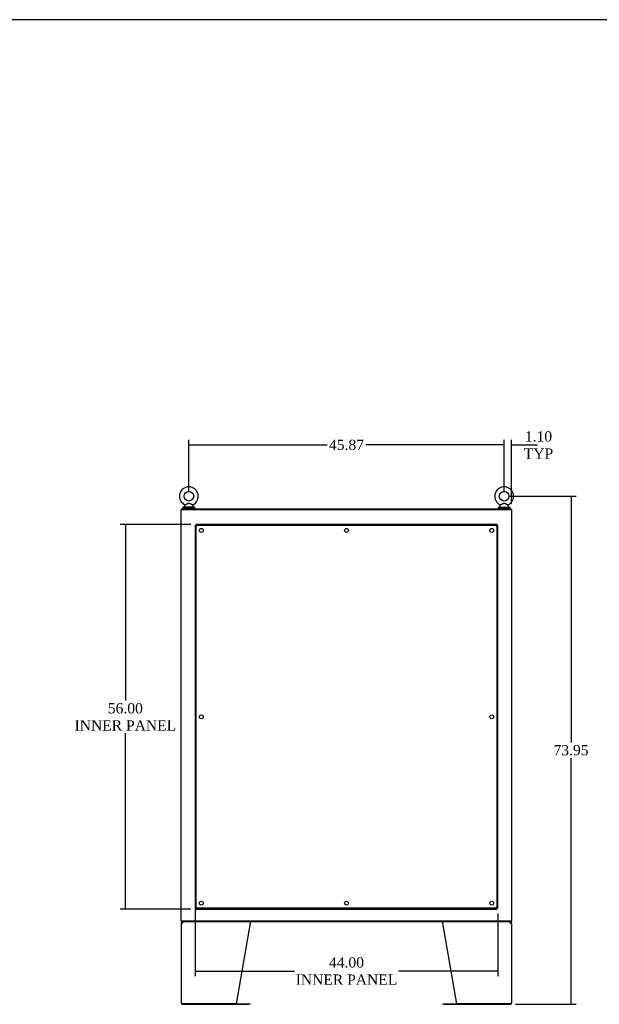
# Model space of a CAD drawing. Header units: inches. Extents: x 27 to 385, y 15 to 256.
# Tile 23 of 28: x 229 to 314, y 112 to 256. Entities that reach past the tile are written whole.
import ezdxf
from ezdxf.lldxf.tags import DXFTag

# ---------------------------------------------------------------- set-up
doc = ezdxf.new("R2010")
doc.units = ezdxf.units.IN
doc.header["$MEASUREMENT"] = 0
for name, color, linetype in [('COM43132', 7, 'Continuous'), ('COM54928-7', 7, 'Continuous'), ('COM70108-5', 7, 'Continuous'), ('COM71155-15', 7, 'Continuous'), ('COM71156-5', 7, 'Continuous'), ('Default', 7, 'Continuous'), ('SCS00680', 7, 'Continuous'), ('WAF25362', 7, 'Continuous'), ('WAM254785', 7, 'Continuous')]:
    doc.layers.add(name, color=color, linetype=linetype)
doc.styles.add('SEACAD_Times_New_Roman', font='times.ttf')
tags = doc.linetypes.add('HIDDEN2', pattern=[0.1875, 0.125, -0.0625]).pattern_tags.tags
tags[6:7] = [DXFTag(74, 4), DXFTag(75, 0), DXFTag(340, '0'), DXFTag(46, 0.0), DXFTag(50, 0.0), DXFTag(44, 0.0), DXFTag(45, 0.0)]
tags[4:5] = [DXFTag(74, 4), DXFTag(75, 0), DXFTag(340, '0'), DXFTag(46, 0.0), DXFTag(50, 0.0), DXFTag(44, 0.0), DXFTag(45, 0.0)]
doc.dimstyles.new('HAMMOND_(STH_-_300x200)', dxfattribs={"dimtxt": 1.5, "dimasz": 1.875, "dimexe": 0.75, "dimexo": 0.75, "dimgap": 0.375, "dimtad": 0, "dimtih": 1, "dimtoh": 1, "dimzin": 0, "dimdsep": 46, "dimtxsty": 'SEACAD_Times_New_Roman', "dimblk1": '_SE_FILLED', "dimblk2": '_SE_FILLED', "dimsah": 1, "dimcen": 0.75, "dimadec": 0, "dimazin": 0, "dimtfac": 0.8, "dimtofl": 0, "dimtmove": 0, "dimatfit": 3, "dimfxl": 0, "dimtolj": 1, "dimtzin": 0, "dimarcsym": 0})

# ---------------------------------------------------------------- blocks, each defined once
blk = doc.blocks.new('SE4')
at = {"layer": 'COM43132', "color": 7, "linetype": 'HIDDEN2'}
for p, q in [((228.63, 165.29), (228.63, 109.54)), ((228.63, 165.29), (228.76, 165.29)), ((272.51, 165.41), (228.76, 165.41)), ((228.76, 165.41), (228.76, 165.29)), ((228.76, 109.54), (228.76, 165.29)), ((228.76, 165.29), (272.51, 165.29)), ((228.76, 165.29), (228.88, 165.16)), ((228.76, 165.29), (228.76, 165.29)), ((228.88, 165.16), (228.76, 165.29)), ((228.76, 165.29), (228.76, 165.29)), ((228.88, 165.16), (228.88, 165.16)), ((228.88, 165.16), (228.88, 165.16)), ((272.38, 165.16), (272.51, 165.29)), ((272.39, 165.16), (272.38, 165.16)), ((272.38, 165.16), (272.38, 165.16)), ((272.51, 165.29), (272.39, 165.16)), ((272.51, 165.41), (272.51, 165.29)), ((272.51, 165.29), (272.51, 109.54)), ((272.63, 165.29), (272.51, 165.29)), ((272.51, 165.29), (272.51, 165.29)), ((272.51, 165.29), (272.51, 165.29)), ((272.63, 109.54), (272.63, 165.29)), ((228.63, 109.54), (228.76, 109.54)), ((228.88, 109.66), (228.76, 109.54)), ((228.76, 109.54), (228.88, 109.66)), ((272.51, 109.54), (228.76, 109.54)), ((228.76, 109.41), (228.76, 109.54)), ((228.76, 109.54), (228.76, 109.54)), ((228.76, 109.54), (228.76, 109.54)), ((228.76, 109.41), (272.51, 109.41)), ((228.88, 109.66), (228.88, 109.66)), ((228.88, 109.66), (228.88, 109.66)), ((272.38, 109.66), (272.38, 109.66)), ((272.39, 109.66), (272.38, 109.66)), ((272.51, 109.54), (272.38, 109.66)), ((272.39, 109.66), (272.51, 109.54)), ((272.63, 109.54), (272.51, 109.54)), ((272.51, 109.41), (272.51, 109.54)), ((272.51, 109.54), (272.51, 109.54)), ((272.51, 109.54), (272.51, 109.54))]:
    blk.add_line(p, q, dxfattribs=at)
for centre in [(229.51, 164.54), (250.63, 164.54), (271.76, 164.54), (229.51, 137.41), (271.76, 137.41), (229.51, 110.29), (250.63, 110.29), (271.76, 110.29)]:
    blk.add_circle(centre, 0.281, dxfattribs=at)
for centre, start, end in [((229.61, 166.37), 230.1608, 238.91), ((227.68, 164.44), 31.09, 39.8392), ((273.59, 164.44), 140.1608, 148.91), ((271.66, 166.37), 301.09, 309.8392), ((229.61, 108.46), 121.09, 129.8392), ((227.68, 110.39), 320.1608, 328.91), ((271.66, 108.46), 50.1608, 58.91), ((273.59, 110.39), 211.09, 219.8392)]:
    blk.add_arc(centre, 1.41, start, end, dxfattribs=at)
at = {"layer": 'COM54928-7', "color": 7, "linetype": 'Continuous'}
for p, q in [((226.72, 107.45), (226.66, 107.51)), ((226.79, 107.47), (226.79, 107.57)), ((226.79, 107.38), (226.79, 107.51)), ((236.6, 107.51), (236.6, 107.38)), ((264.66, 107.38), (264.66, 107.51)), ((274.47, 107.47), (274.47, 107.57)), ((274.47, 107.51), (274.47, 107.38)), ((274.54, 107.45), (274.61, 107.51)), ((226.6, 107.38), (226.6, 95.76)), ((226.6, 107.38), (226.79, 107.38)), ((226.79, 107.38), (226.79, 107.38)), ((236.6, 107.38), (234.59, 95.66)), ((266.67, 95.66), (264.66, 107.38)), ((274.47, 107.38), (274.66, 107.38)), ((274.47, 107.38), (274.47, 107.38)), ((274.66, 107.38), (274.66, 95.76)), ((226.79, 95.66), (226.63, 95.66)), ((226.63, 95.66), (226.79, 95.66)), ((234.59, 95.66), (226.79, 95.66)), ((226.79, 95.66), (236.38, 95.66)), ((226.79, 95.57), (236.38, 95.57)), ((236.38, 95.66), (236.6, 95.66)), ((236.6, 95.57), (236.38, 95.57)), ((236.6, 95.66), (236.6, 95.57)), ((264.66, 95.57), (264.66, 95.66)), ((264.66, 95.66), (264.88, 95.66)), ((264.88, 95.57), (264.66, 95.57)), ((264.88, 95.66), (274.47, 95.66)), ((264.88, 95.57), (274.47, 95.57)), ((274.47, 95.66), (266.67, 95.66)), ((274.47, 95.66), (274.64, 95.66)), ((274.64, 95.66), (274.47, 95.66))]:
    blk.add_line(p, q, dxfattribs=at)
for centre, radius, start, end in [((226.79, 107.38), 0.19, 135, 180), ((226.79, 107.38), 0.19, 90, 135), ((274.47, 107.38), 0.19, 45, 90), ((274.47, 107.38), 0.19, 0, 45), ((226.79, 107.38), 0.095, 135, 180), ((226.79, 107.38), 0.095, 90, 135), ((274.47, 107.38), 0.095, 45, 90), ((274.47, 107.38), 0.095, 0, 45), ((226.79, 95.76), 0.19, 180, 210), ((226.79, 95.76), 0.19, 210, 270), ((274.47, 95.76), 0.19, 270, 330), ((274.47, 95.76), 0.19, 330, 0)]:
    blk.add_arc(centre, radius, start, end, dxfattribs=at)
for centre, major_axis, start_param, end_param in [((226.79, 95.76), (0.19, 0), 3.141593, 3.665191), ((274.47, 95.76), (-0.19, 0), 2.617994, 3.141593)]:
    blk.add_ellipse(centre, major_axis=major_axis, ratio=0.999171, start_param=start_param, end_param=end_param, dxfattribs=at)
for points in [[(226.79, 107.51), (226.8, 107.53), (226.82, 107.54), (226.84, 107.56), (226.85, 107.57), (226.87, 107.57)], [(236.59, 107.57), (236.59, 107.57), (236.59, 107.56), (236.6, 107.54), (236.6, 107.53), (236.6, 107.51)], [(264.66, 107.51), (264.67, 107.53), (264.67, 107.54), (264.67, 107.56), (264.68, 107.57), (264.68, 107.57)], [(274.4, 107.57), (274.41, 107.57), (274.42, 107.56), (274.45, 107.54), (274.46, 107.53), (274.47, 107.51)]]:
    blk.add_open_spline(points, degree=3, knots=[0, 0, 0, 0, 0.5, 0.5, 1, 1, 1, 1], dxfattribs=at)
at = {"layer": 'COM70108-5', "color": 7, "linetype": 'Continuous'}
for p, q in [((226.7, 167.69), (274.57, 167.69)), ((226.7, 167.6), (226.7, 167.69)), ((274.57, 167.6), (274.57, 167.69))]:
    blk.add_line(p, q, dxfattribs=at)
at = {"layer": 'COM71155-15', "color": 7, "linetype": 'Continuous'}
for p, q in [((226.6, 167.6), (226.79, 167.6)), ((226.6, 107.66), (226.6, 167.6)), ((226.79, 167.6), (274.47, 167.6)), ((274.47, 167.6), (274.66, 167.6)), ((274.66, 167.6), (274.66, 107.66)), ((226.79, 107.66), (226.6, 107.66)), ((274.47, 107.66), (226.79, 107.66)), ((274.66, 107.66), (274.47, 107.66))]:
    blk.add_line(p, q, dxfattribs=at)
at = {"layer": 'COM71156-5', "color": 7, "linetype": 'Continuous'}
for p, q in [((226.7, 107.66), (226.7, 107.57)), ((274.57, 107.57), (226.7, 107.57)), ((274.57, 107.66), (274.57, 107.57))]:
    blk.add_line(p, q, dxfattribs=at)
at = {"layer": 'SCS00680', "color": 7, "linetype": 'Continuous'}
for p, q in [((227.07, 168.11), (227.07, 167.99)), ((227.15, 168.22), (227.09, 168.15)), ((228.31, 168.15), (228.24, 168.22)), ((228.32, 167.99), (228.32, 168.11)), ((272.94, 168.11), (272.94, 167.99)), ((273.02, 168.22), (272.96, 168.15)), ((274.18, 168.15), (274.12, 168.22)), ((274.19, 167.99), (274.19, 168.11))]:
    blk.add_line(p, q, dxfattribs=at)
for centre in [(227.7, 169.52), (273.57, 169.52)]:
    blk.add_circle(centre, 0.704, dxfattribs=at)
for centre, radius, start, end in [((227.7, 169.52), 1.37, 90, 245.9729), ((227.7, 169.52), 1.37, 293.9968, 90), ((273.57, 169.52), 1.37, 90, 245.9729), ((273.57, 169.52), 1.37, 293.9968, 90), ((227.13, 168.11), 0.06, 140.3214, 180), ((227.13, 167.99), 0.06, 180, 270), ((228.27, 168.24), 0.03, 118.4473, 242.1084), ((228.26, 167.99), 0.06, 270, 0), ((228.26, 168.11), 0.06, 0, 39.6786), ((273, 168.11), 0.06, 140.3214, 180), ((273, 167.99), 0.06, 180, 270), ((274.14, 168.24), 0.03, 118.4473, 242.1084), ((274.13, 167.99), 0.06, 270, 0), ((274.13, 168.11), 0.06, 0, 39.6786)]:
    blk.add_arc(centre, radius, start, end, dxfattribs=at)
for points, knots in [([(227.14, 168.27), (227.14, 168.27), (227.14, 168.27), (227.14, 168.27), (227.17, 168.28), (227.24, 168.32), (227.29, 168.35), (227.4, 168.4), (227.46, 168.43), (227.58, 168.47), (227.64, 168.49), (227.74, 168.49), (227.77, 168.49), (227.83, 168.47), (227.86, 168.46), (227.95, 168.42), (228.01, 168.39), (228.11, 168.34), (228.16, 168.31), (228.24, 168.28), (228.26, 168.27), (228.25, 168.27), (228.25, 168.27), (228.25, 168.27)], [0.4346058, 0.4346058, 0.4346058, 0.4346058, 0.4375, 0.4375, 0.5, 0.5, 0.5625, 0.5625, 0.625, 0.625, 0.6875, 0.6875, 0.71875, 0.71875, 0.75, 0.75, 0.8125, 0.8125, 0.875, 0.875, 0.9375, 0.9375, 0.9436464, 0.9436464, 0.9436464, 0.9436464]), ([(228.24, 168.22), (228.24, 168.22), (228.23, 168.23), (228.16, 168.27), (228.11, 168.29), (228.04, 168.34), (228.01, 168.35), (227.95, 168.38), (227.93, 168.4), (227.87, 168.43), (227.84, 168.44), (227.78, 168.46), (227.75, 168.47), (227.68, 168.48), (227.65, 168.47), (227.59, 168.45), (227.56, 168.44), (227.47, 168.4), (227.41, 168.37), (227.31, 168.31), (227.26, 168.28), (227.18, 168.24), (227.15, 168.22), (227.15, 168.22), (227.15, 168.22), (227.15, 168.22)], [0.0683017, 0.0683017, 0.0683017, 0.0683017, 0.125, 0.125, 0.1875, 0.1875, 0.21875, 0.21875, 0.25, 0.25, 0.28125, 0.28125, 0.3125, 0.3125, 0.34375, 0.34375, 0.375, 0.375, 0.4375, 0.4375, 0.5, 0.5, 0.5625, 0.5625, 0.5685641, 0.5685641, 0.5685641, 0.5685641]), ([(273.01, 168.27), (273.01, 168.27), (273.01, 168.27), (273.01, 168.27), (273.04, 168.28), (273.12, 168.32), (273.17, 168.35), (273.28, 168.4), (273.33, 168.43), (273.45, 168.47), (273.51, 168.49), (273.61, 168.49), (273.64, 168.49), (273.71, 168.47), (273.74, 168.46), (273.82, 168.42), (273.88, 168.39), (273.99, 168.34), (274.04, 168.31), (274.11, 168.28), (274.13, 168.27), (274.13, 168.27), (274.13, 168.27), (274.13, 168.27)], [0.4346058, 0.4346058, 0.4346058, 0.4346058, 0.4375, 0.4375, 0.5, 0.5, 0.5625, 0.5625, 0.625, 0.625, 0.6875, 0.6875, 0.71875, 0.71875, 0.75, 0.75, 0.8125, 0.8125, 0.875, 0.875, 0.9375, 0.9375, 0.9436464, 0.9436464, 0.9436464, 0.9436464]), ([(274.12, 168.22), (274.12, 168.22), (274.1, 168.23), (274.03, 168.27), (273.99, 168.29), (273.91, 168.34), (273.88, 168.35), (273.83, 168.38), (273.8, 168.4), (273.74, 168.43), (273.71, 168.44), (273.65, 168.46), (273.62, 168.47), (273.55, 168.48), (273.52, 168.47), (273.46, 168.45), (273.43, 168.44), (273.34, 168.4), (273.29, 168.37), (273.18, 168.31), (273.13, 168.28), (273.05, 168.24), (273.03, 168.22), (273.02, 168.22), (273.02, 168.22), (273.02, 168.22)], [0.0683017, 0.0683017, 0.0683017, 0.0683017, 0.125, 0.125, 0.1875, 0.1875, 0.21875, 0.21875, 0.25, 0.25, 0.28125, 0.28125, 0.3125, 0.3125, 0.34375, 0.34375, 0.375, 0.375, 0.4375, 0.4375, 0.5, 0.5, 0.5625, 0.5625, 0.5685641, 0.5685641, 0.5685641, 0.5685641])]:
    blk.add_open_spline(points, degree=3, knots=knots, dxfattribs=at)
at = {"layer": 'WAF25362', "color": 7, "linetype": 'Continuous'}
for p, q in [((228.57, 167.93), (226.82, 167.93)), ((226.82, 167.93), (226.82, 167.82)), ((228.57, 167.82), (226.82, 167.82)), ((228.57, 167.82), (228.57, 167.93)), ((272.69, 167.93), (274.44, 167.93)), ((272.69, 167.93), (272.69, 167.82)), ((272.69, 167.82), (274.44, 167.82)), ((274.44, 167.82), (274.44, 167.93))]:
    blk.add_line(p, q, dxfattribs=at)
at = {"layer": 'WAM254785', "color": 7, "linetype": 'Continuous'}
for p, q in [((226.95, 167.82), (226.95, 167.69)), ((228.45, 167.69), (228.45, 167.82)), ((272.82, 167.82), (272.82, 167.69)), ((274.32, 167.69), (274.32, 167.82))]:
    blk.add_line(p, q, dxfattribs=at)
blk = doc.blocks.new('_SE_FILLED')
at = {"color": 0}
blk.add_line((0, 0), (-1, 0), dxfattribs=at)
blk.add_solid([(0, 0), (-1, -0.1665), (-1, 0.1665), (0, 0)], dxfattribs=at)
blk = doc.blocks.new('*D65')
at = {"layer": 'Default', "color": 0, "linetype": 'Continuous', "lineweight": -2}
for p, q in [((253.86, 186.93), (253.86, 194.39)), ((255.73, 193.64), (273.99, 193.64)), ((297.85, 193.64), (279.59, 193.64)), ((299.73, 186.93), (299.73, 194.39))]:
    blk.add_line(p, q, dxfattribs=at)
at = {"layer": 'Defpoints', "color": 0, "linetype": 'Continuous'}
for p in [(299.73, 193.64), (253.86, 186.18), (299.73, 186.18)]:
    blk.add_point(p, dxfattribs=at)
at = {"layer": 'Default', "color": 0, "linetype": 'Continuous', "lineweight": -2, "xscale": 1.875, "yscale": 1.875, "zscale": 1.875, "rotation": 180}
blk.add_blockref('_SE_FILLED', (253.86, 193.64), dxfattribs=at)
at = {"layer": 'Default', "color": 0, "linetype": 'Continuous', "lineweight": -2, "xscale": 1.875, "yscale": 1.875, "zscale": 1.875}
blk.add_blockref('_SE_FILLED', (299.73, 193.64), dxfattribs=at)
at = {"layer": 'Default', "color": 0, "linetype": 'Continuous', "insert": (276.79, 193.64), "char_height": 1.5, "attachment_point": 5, "style": 'SEACAD_Times_New_Roman'}
blk.add_mtext('\\A1;\\A1;45.87', dxfattribs=at)
blk = doc.blocks.new('*D66')
at = {"layer": 'Default', "color": 0, "linetype": 'Continuous', "lineweight": -2}
for p, q in [((254.17, 182.07), (243.87, 182.07)), ((244.62, 180.2), (244.62, 156.46)), ((244.62, 127.95), (244.62, 151.69)), ((254.17, 126.07), (243.87, 126.07))]:
    blk.add_line(p, q, dxfattribs=at)
at = {"layer": 'Defpoints', "color": 0, "linetype": 'Continuous'}
for p in [(244.62, 182.07), (254.92, 182.07), (254.92, 126.07)]:
    blk.add_point(p, dxfattribs=at)
at = {"layer": 'Default', "color": 0, "linetype": 'Continuous', "lineweight": -2, "xscale": 1.875, "yscale": 1.875, "zscale": 1.875}
for p, rotation in [((244.62, 182.07), 90), ((244.62, 126.07), 270)]:
    blk.add_blockref('_SE_FILLED', p, dxfattribs=dict(at, rotation=rotation))
at = {"layer": 'Default', "color": 0, "linetype": 'Continuous', "insert": (244.62, 154.07), "char_height": 1.5, "attachment_point": 5, "style": 'SEACAD_Times_New_Roman'}
blk.add_mtext('\\A1;\\A1;56.00\\PINNER PANEL', dxfattribs=at)
blk = doc.blocks.new('*D67')
at = {"layer": 'Default', "color": 0, "linetype": 'Continuous', "lineweight": -2}
for p, q in [((254.79, 181.2), (254.79, 116.32)), ((298.79, 125.45), (298.79, 116.32)), ((256.67, 117.07), (269.24, 117.07)), ((296.92, 117.07), (284.35, 117.07))]:
    blk.add_line(p, q, dxfattribs=at)
at = {"layer": 'Defpoints', "color": 0, "linetype": 'Continuous'}
for p in [(254.79, 181.95), (298.79, 126.2), (298.79, 117.07)]:
    blk.add_point(p, dxfattribs=at)
at = {"layer": 'Default', "color": 0, "linetype": 'Continuous', "lineweight": -2, "xscale": 1.875, "yscale": 1.875, "zscale": 1.875, "rotation": 180}
blk.add_blockref('_SE_FILLED', (254.79, 117.07), dxfattribs=at)
at = {"layer": 'Default', "color": 0, "linetype": 'Continuous', "lineweight": -2, "xscale": 1.875, "yscale": 1.875, "zscale": 1.875}
blk.add_blockref('_SE_FILLED', (298.79, 117.07), dxfattribs=at)
at = {"layer": 'Default', "color": 0, "linetype": 'Continuous', "insert": (276.79, 117.07), "char_height": 1.5, "attachment_point": 5, "style": 'SEACAD_Times_New_Roman'}
blk.add_mtext('\\A1;\\A1;44.00\\PINNER PANEL', dxfattribs=at)
blk = doc.blocks.new('*D89')
at = {"layer": 'Default', "color": 0, "linetype": 'Continuous', "lineweight": -2}
for p, q in [((297.85, 193.64), (295.98, 193.64)), ((299.73, 186.93), (299.73, 194.39)), ((300.82, 185.01), (300.82, 194.39)), ((302.7, 193.64), (304.57, 193.64))]:
    blk.add_line(p, q, dxfattribs=at)
at = {"layer": 'Defpoints', "color": 0, "linetype": 'Continuous'}
for p in [(299.73, 193.64), (299.73, 186.18), (300.82, 184.26)]:
    blk.add_point(p, dxfattribs=at)
at = {"layer": 'Default', "color": 0, "linetype": 'Continuous', "lineweight": -2, "xscale": 1.875, "yscale": 1.875, "zscale": 1.875}
blk.add_blockref('_SE_FILLED', (299.73, 193.64), dxfattribs=at)
at = {"layer": 'Default', "color": 0, "linetype": 'Continuous', "lineweight": -2, "xscale": 1.875, "yscale": 1.875, "zscale": 1.875, "rotation": 180}
blk.add_blockref('_SE_FILLED', (300.82, 193.64), dxfattribs=at)
at = {"layer": 'Default', "color": 0, "linetype": 'Continuous', "insert": (304.73, 193.64), "char_height": 1.5, "attachment_point": 5, "style": 'SEACAD_Times_New_Roman'}
blk.add_mtext('\\A1;\\A1;1.10\\PTYP', dxfattribs=at)
blk = doc.blocks.new('*D90')
at = {"layer": 'Default', "color": 0, "linetype": 'Continuous', "lineweight": -2}
for p, q in [((300.48, 186.18), (310.21, 186.18)), ((309.46, 184.3), (309.46, 150.34)), ((309.46, 114.1), (309.46, 148.06)), ((301.38, 112.23), (310.21, 112.23))]:
    blk.add_line(p, q, dxfattribs=at)
at = {"layer": 'Defpoints', "color": 0, "linetype": 'Continuous'}
for p in [(299.73, 186.18), (300.63, 112.23), (309.46, 112.23)]:
    blk.add_point(p, dxfattribs=at)
at = {"layer": 'Default', "color": 0, "linetype": 'Continuous', "lineweight": -2, "xscale": 1.875, "yscale": 1.875, "zscale": 1.875}
for p, rotation in [((309.46, 186.18), 90), ((309.46, 112.23), 270)]:
    blk.add_blockref('_SE_FILLED', p, dxfattribs=dict(at, rotation=rotation))
at = {"layer": 'Default', "color": 0, "linetype": 'Continuous', "insert": (309.46, 149.2), "char_height": 1.5, "attachment_point": 5, "style": 'SEACAD_Times_New_Roman'}
blk.add_mtext('\\A1;\\A1;73.95', dxfattribs=at)
blk = doc.blocks.new('BORDER')
at = {"layer": 'Default', "color": 7, "linetype": 'Continuous'}
blk.add_line((0, 27.86), (-41.86, 27.86), dxfattribs=at)

msp = doc.modelspace()

# ---------------------------------------------------------------- block references
at = {"layer": 'Default', "color": 7, "xscale": 8.55, "yscale": 8.55, "zscale": 8.55}
msp.add_blockref('BORDER', (385.383, 17.33), dxfattribs=at)
at = {"layer": 'Default'}
msp.add_blockref('SE4', (26.16, 16.66), dxfattribs=at)

# ---------------------------------------------------------------- dimensions: what is measured, and where the dimension line sits
at = {"layer": 'Default', "color": 7, "linetype": 'Continuous'}
dim = msp.add_linear_dim(base=(299.729227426, 193.640732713), p1=(300.824227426, 184.258538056), p2=(299.729227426, 186.176635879), text='\\A1;<>\\PTYP', dimstyle='HAMMOND_(STH_-_300x200)', override={"dimtmove": 1}, dxfattribs=at)
dim.commit()
dim.dimension.update_dxf_attribs({"geometry": '*D89', "text_midpoint": (304.725615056, 193.640732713), "dimtype": 160})
for base, p1, p2, angle, text, picture, middle, dimtype in [((299.729, 193.641), (253.856, 186.177), (299.729, 186.177), 0, '\\A1;<>', '*D65', (276.793, 193.641), 161), ((309.458, 112.229), (299.729, 186.177), (300.634, 112.229), 90, '\\A1;<>', '*D90', (309.458, 149.203), 160), ((244.624, 182.074), (254.92, 126.074), (254.92, 182.074), 90, '\\A1;<>\\PINNER PANEL', '*D66', (244.624, 154.074), 161)]:
    dim = msp.add_linear_dim(base=base, p1=p1, p2=p2, angle=angle, text=text, dimstyle='HAMMOND_(STH_-_300x200)', dxfattribs=at)
    dim.commit()
    dim.dimension.update_dxf_attribs({"geometry": picture, "text_midpoint": middle, "dimtype": dimtype})
dim = msp.add_linear_dim(base=(298.795, 117.068), p1=(254.795, 181.948), p2=(298.795, 126.199), text='\\A1;<>\\PINNER PANEL', dimstyle='HAMMOND_(STH_-_300x200)', dxfattribs=at)
dim.commit()
dim.dimension.update_dxf_attribs({"geometry": '*D67', "text_midpoint": (276.795, 117.068), "dimtype": 160})

doc.saveas('drawing.dxf')
